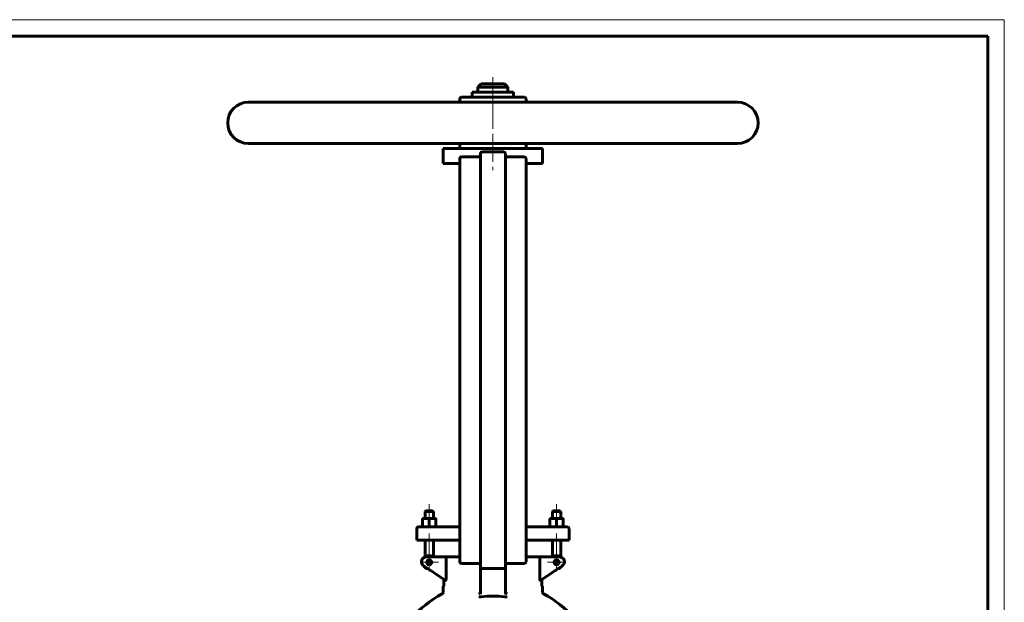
# Model space of a CAD drawing. Header units: millimetres. Extents: x 0 to 594, y 0 to 420.
# Tile 4 of 4: x 297 to 594, y 244 to 420. Entities that reach past the tile are written whole.
import ezdxf

# ---------------------------------------------------------------- set-up
doc = ezdxf.new("R2010")
doc.units = ezdxf.units.MM
for name, pattern in [('K5LT_AXLED', [12, 7.5, -1.5, 1.5, -1.5]), ('K5LT_BASIC', [0]), ('K5LT_THIN', [0])]:
    doc.linetypes.add(name, pattern=pattern)
doc.layers.add('Системный слой (1)', color=251, linetype='Continuous', true_color=0x6c6c6c)

# ---------------------------------------------------------------- blocks, each defined once
blk = doc.blocks.new('U19')
at = {"layer": 'Системный слой (1)', "color": 143, "linetype": 'K5LT_BASIC', "lineweight": 60, "true_color": 0x33acca}
for start, end in [(118.0147, 139.1678), (40.8322, 61.9853)]:
    blk.add_arc((439.74, 218.11), 32.5, start, end, dxfattribs=at)
blk = doc.blocks.new('U21')
at = {"layer": 'Системный слой (1)', "color": 143, "linetype": 'K5LT_BASIC', "lineweight": 60, "true_color": 0x33acca}
for p, q in [((433.49, 398.11), (433.52, 398.11)), ((433.52, 398.11), (445.99, 398.11))]:
    blk.add_line(p, q, dxfattribs=at)
blk = doc.blocks.new('U28')
at = {"layer": 'Системный слой (1)', "color": 30, "linetype": 'K5LT_AXLED', "lineweight": 18, "true_color": 0xff8000}
for q in [(420.53, 259.06), (417.78, 256.31), (423.28, 256.31), (420.53, 253.56)]:
    blk.add_line((420.53, 256.31), q, dxfattribs=at)
blk = doc.blocks.new('U30')
at = {"layer": 'Системный слой (1)', "color": 30, "linetype": 'K5LT_AXLED', "lineweight": 18, "true_color": 0xff8000}
for q in [(458.95, 259.06), (456.2, 256.31), (461.7, 256.31), (458.95, 253.56)]:
    blk.add_line((458.95, 256.31), q, dxfattribs=at)
blk = doc.blocks.new('U32')
at = {"color": 7, "linetype": 'K5LT_THIN', "lineweight": 18, "true_color": 0xffffff}
for p, q in [((0, 420), (594, 420)), ((594, 420), (594, 0))]:
    blk.add_line(p, q, dxfattribs=at)
at = {"color": 143, "linetype": 'K5LT_BASIC', "lineweight": 60, "true_color": 0x33acca}
for p, q in [((20, 415), (589, 415)), ((589, 415), (589, 5))]:
    blk.add_line(p, q, dxfattribs=at)

msp = doc.modelspace()

# ---------------------------------------------------------------- linework, layer by layer
at = {"layer": 'Системный слой (1)', "color": 30, "linetype": 'K5LT_AXLED', "lineweight": 18, "true_color": 0xff8000}
for p, q in [((439.741, 402.6148), (439.741, 393.1148)), ((439.741, 394.6148), (439.741, 383.1148)), ((439.741, 384.6148), (439.741, 374.6148)), ((420.5338, 273.8648), (420.5338, 267.5398)), ((458.9481, 273.8648), (458.9481, 267.5398)), ((420.5338, 264.9898), (420.5338, 255.8706)), ((458.9481, 264.9898), (458.9481, 255.8706))]:
    msp.add_line(p, q, dxfattribs=at)
at = {"layer": 'Системный слой (1)', "color": 143, "linetype": 'K5LT_BASIC', "lineweight": 60, "true_color": 0x33acca}
for p, q in [((433.491, 396.6148), (433.491, 398.1148)), ((436.241, 400.6148), (435.241, 399.6148)), ((435.241, 398.1148), (435.241, 399.6148)), ((435.241, 399.6148), (444.241, 399.6148)), ((443.241, 400.6148), (436.241, 400.6148)), ((443.241, 400.6148), (444.241, 399.6148)), ((444.241, 398.1148), (444.241, 399.6148)), ((445.991, 396.6148), (445.991, 398.1148)), ((429.741, 395.1148), (365.991, 395.1148)), ((513.491, 395.1148), (365.991, 395.1148)), ((429.741, 395.1148), (429.741, 396.1148)), ((449.241, 396.6148), (430.241, 396.6148)), ((449.741, 395.1148), (449.741, 396.1148)), ((513.491, 382.6148), (365.991, 382.6148)), ((424.741, 376.6148), (424.741, 381.1148)), ((424.741, 381.1148), (454.741, 381.1148)), ((429.741, 381.6148), (429.741, 382.6148)), ((449.741, 381.6148), (449.741, 382.6148)), ((454.741, 376.6148), (454.741, 381.1148)), ((429.741, 378.1148), (429.741, 372.6148)), ((435.491, 378.6148), (430.241, 378.6148)), ((435.991, 379.6148), (435.991, 372.6148)), ((436.491, 380.1148), (442.991, 380.1148)), ((443.491, 372.6148), (443.491, 379.6148)), ((449.241, 378.6148), (443.991, 378.6148)), ((449.741, 372.6148), (449.741, 378.1148)), ((429.741, 376.6148), (424.741, 376.6148)), ((429.741, 376.6148), (429.741, 372.6148)), ((454.741, 376.6148), (449.741, 376.6148)), ((429.741, 372.6148), (429.741, 261.9898)), ((435.991, 372.6148), (435.991, 261.9898)), ((443.491, 372.6148), (443.491, 261.9898)), ((449.741, 372.6148), (449.741, 261.9898)), ((419.5338, 271.8648), (419.2838, 271.6148)), ((419.2838, 269.5398), (419.2838, 271.6148)), ((419.2838, 271.6148), (421.7838, 271.6148)), ((421.5338, 271.8648), (419.5338, 271.8648)), ((421.5338, 271.8648), (421.7838, 271.6148)), ((421.7838, 269.5398), (421.7838, 271.6148)), ((457.9481, 271.8648), (457.6981, 271.6148)), ((457.6981, 269.5398), (457.6981, 271.6148)), ((457.6981, 271.6148), (460.1981, 271.6148)), ((459.9481, 271.8648), (457.9481, 271.8648)), ((459.9481, 271.8648), (460.1981, 271.6148)), ((460.1981, 269.5398), (460.1981, 271.6148)), ((418.5338, 269.5398), (419.5338, 269.5398)), ((418.5338, 269.3612), (418.5338, 269.5398)), ((418.5338, 267.1684), (418.5338, 269.3612)), ((419.5338, 269.5398), (421.5338, 269.5398)), ((420.5338, 267.1684), (420.5338, 269.3612)), ((421.5338, 269.5398), (422.5338, 269.5398)), ((422.5338, 269.5398), (422.5338, 269.3612)), ((422.5338, 267.1684), (422.5338, 269.3612)), ((456.9481, 269.3612), (456.9481, 269.5398)), ((456.9481, 269.5398), (457.9481, 269.5398)), ((456.9481, 267.1684), (456.9481, 269.3612)), ((457.9481, 269.5398), (459.9481, 269.5398)), ((458.9481, 267.1684), (458.9481, 269.3612)), ((459.9481, 269.5398), (460.9481, 269.5398)), ((460.9481, 269.5398), (460.9481, 269.3612)), ((460.9481, 267.1684), (460.9481, 269.3612)), ((416.7838, 262.9898), (416.7838, 266.4898)), ((419.6878, 266.9898), (417.2838, 266.9898)), ((418.5338, 266.9898), (418.5338, 267.1684)), ((429.741, 266.9898), (419.6878, 266.9898)), ((422.5338, 267.1684), (422.5338, 266.9898)), ((459.7942, 266.9898), (449.741, 266.9898)), ((456.9481, 266.9898), (456.9481, 267.1684)), ((462.1981, 266.9898), (459.7942, 266.9898)), ((460.9481, 267.1684), (460.9481, 266.9898)), ((462.6981, 262.9898), (462.6981, 266.4898)), ((416.7838, 262.9898), (419.5576, 262.9898)), ((419.2838, 257.9323), (419.2838, 262.9898)), ((419.5576, 262.9898), (429.741, 262.9898)), ((421.7838, 257.9898), (421.7838, 262.9898)), ((429.741, 261.9898), (429.741, 256.4898)), ((429.741, 261.9898), (429.741, 257.9898)), ((435.991, 261.9898), (435.991, 254.9898)), ((443.491, 254.9898), (443.491, 261.9898)), ((449.741, 262.9898), (459.9243, 262.9898)), ((449.741, 256.4898), (449.741, 261.9898)), ((457.6981, 257.9898), (457.6981, 262.9898)), ((459.9243, 262.9898), (462.6981, 262.9898)), ((460.1981, 257.9323), (460.1981, 262.9898)), ((425.9569, 257.9898), (419.6951, 257.9898)), ((421.2618, 256.4898), (419.8058, 256.4898)), ((425.5988, 257.4898), (425.5988, 251.3521)), ((429.741, 257.9898), (425.9569, 257.9898)), ((430.241, 255.9898), (435.491, 255.9898)), ((443.991, 255.9898), (449.241, 255.9898)), ((453.525, 257.9898), (449.741, 257.9898)), ((452.6334, 257.9898), (453.525, 257.9898)), ((459.7868, 257.9898), (453.525, 257.9898)), ((453.8831, 251.3521), (453.8831, 257.4898)), ((418.8631, 255.2417), (425.4319, 250.8625)), ((435.991, 255.0077), (435.991, 246.6619)), ((436.491, 254.4898), (442.991, 254.4898)), ((443.491, 246.6619), (443.491, 254.9898)), ((454.0501, 250.8625), (460.6189, 255.2417)), ((424.9508, 251.1833), (424.9508, 249.1148)), ((454.5312, 249.1148), (454.5312, 251.1833)), ((424.9508, 249.1148), (424.741, 249.1148)), ((424.741, 247.2481), (424.741, 249.1148)), ((454.741, 249.1148), (454.5312, 249.1148)), ((454.741, 247.2481), (454.741, 249.1148))]:
    msp.add_line(p, q, dxfattribs=at)
for centre in [(420.5338, 256.3093), (458.9481, 256.3093)]:
    msp.add_circle(centre, 0.75, dxfattribs=at)
for centre, radius, start, end in [((365.991, 388.8648), 6.25, 90, 270), ((430.241, 396.1148), 0.5, 90, 180), ((449.241, 396.1148), 0.5, 0, 90), ((513.491, 388.8648), 6.25, 270, 90), ((430.241, 381.6148), 0.5, 180, 270), ((449.241, 381.6148), 0.5, 270, 0), ((430.241, 378.1148), 0.5, 90, 180), ((435.491, 379.1148), 0.5, 270, 0), ((436.491, 379.6148), 0.5, 90, 180), ((442.991, 379.6148), 0.5, 0, 90), ((443.991, 379.1148), 0.5, 180, 270), ((449.241, 378.1148), 0.5, 0, 90), ((417.2838, 266.4898), 0.5, 90, 180), ((462.1981, 266.4898), 0.5, 0, 90), ((419.6951, 256.4898), 1.5, 90, 236.309932), ((420.5338, 256.3093), 2, 57.164742, 124.279557), ((430.241, 256.4898), 0.5, 180, 270), ((435.491, 255.4898), 0.5, 0, 90), ((443.991, 255.4898), 0.5, 90, 180), ((449.241, 256.4898), 0.5, 270, 0), ((458.9481, 256.3093), 2, 55.720443, 122.835258), ((459.7868, 256.4898), 1.5, 303.690068, 90), ((420.5338, 256.3093), 2, 211.432739, 261.144264), ((436.491, 254.9898), 0.5, 180, 270), ((442.991, 254.9898), 0.5, 270, 0), ((458.9481, 256.3093), 2, 278.855736, 328.567261), ((424.241, 247.2481), 0.5, 298.014628, 0), ((455.241, 247.2481), 0.5, 180, 241.985372), ((439.741, 218.1148), 28, 82.80868, 97.19132)]:
    msp.add_arc(centre, radius, start, end, dxfattribs=at)
for points in [[(419.5338, 269.5398), (419.0697, 269.5398), (418.5338, 269.3612)], [(420.5338, 269.3612), (419.9979, 269.5398), (419.5338, 269.5398)], [(421.5338, 269.5398), (421.0697, 269.5398), (420.5338, 269.3612)], [(422.5338, 269.3612), (421.9979, 269.5398), (421.5338, 269.5398)], [(457.9481, 269.5398), (457.484, 269.5398), (456.9481, 269.3612)], [(458.9481, 269.3612), (458.4122, 269.5398), (457.9481, 269.5398)], [(459.9481, 269.5398), (459.484, 269.5398), (458.9481, 269.3612)], [(460.9481, 269.3612), (460.4122, 269.5398), (459.9481, 269.5398)], [(418.5338, 267.1684), (419.0697, 266.9898), (419.5338, 266.9898)], [(419.5338, 266.9898), (419.9979, 266.9898), (420.5338, 267.1684)], [(420.5338, 267.1684), (421.0697, 266.9898), (421.5338, 266.9898)], [(421.5338, 266.9898), (421.9979, 266.9898), (422.5338, 267.1684)], [(456.9481, 267.1684), (457.484, 266.9898), (457.9481, 266.9898)], [(457.9481, 266.9898), (458.4122, 266.9898), (458.9481, 267.1684)], [(458.9481, 267.1684), (459.484, 266.9898), (459.9481, 266.9898)], [(459.9481, 266.9898), (460.4122, 266.9898), (460.9481, 267.1684)]]:
    msp.add_rational_spline(points, [1, 1.0379548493, 1], degree=2, dxfattribs=at)
for points, knots in [([(425.9569, 257.9898), (425.9564, 257.9898), (425.9558, 257.9898), (425.9229, 257.9896), (425.8905, 257.9834), (425.8283, 257.9591), (425.7984, 257.9413), (425.7333, 257.8862), (425.6993, 257.8445), (425.6481, 257.7499), (425.6293, 257.7005), (425.6049, 257.5962), (425.5988, 257.5435), (425.5988, 257.4898)], [-0.352407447, -0.352407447, -0.352407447, -0.352407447, -0.35185509, -0.35185509, -0.318702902, -0.318702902, -0.28639093, -0.28639093, -0.243773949, -0.243773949, -0.208362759, -0.208362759, -0.175927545, -0.175927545, -0.175927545, -0.175927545]), ([(453.525, 257.9898), (453.5256, 257.9898), (453.5261, 257.9898), (453.5591, 257.9896), (453.5915, 257.9834), (453.6536, 257.9591), (453.6835, 257.9413), (453.7487, 257.8862), (453.7826, 257.8445), (453.8339, 257.7499), (453.8527, 257.7005), (453.877, 257.5962), (453.8831, 257.5435), (453.8831, 257.4898)], [-0.000552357, -0.000552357, -0.000552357, -0.000552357, 0, 0, 0.033152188, 0.033152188, 0.06546416, 0.06546416, 0.108081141, 0.108081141, 0.143492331, 0.143492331, 0.175927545, 0.175927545, 0.175927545, 0.175927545]), ([(425.5988, 251.3521), (425.5988, 251.281), (425.5949, 251.2042), (425.5768, 251.0644), (425.5628, 251.0013), (425.5302, 250.913), (425.5112, 250.881), (425.4712, 250.8497), (425.4504, 250.8502), (425.4319, 250.8625)], [0.343493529, 0.343493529, 0.343493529, 0.343493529, 0.386196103, 0.386196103, 0.428898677, 0.428898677, 0.466590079, 0.466590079, 0.50428148, 0.50428148, 0.50428148, 0.50428148]), ([(454.0501, 250.8625), (454.0316, 250.8502), (454.0107, 250.8497), (453.9708, 250.881), (453.9517, 250.913), (453.9192, 251.0013), (453.9051, 251.0644), (453.8871, 251.2042), (453.8831, 251.281), (453.8831, 251.3521)], [0.179370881, 0.179370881, 0.179370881, 0.179370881, 0.217062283, 0.217062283, 0.254753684, 0.254753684, 0.297456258, 0.297456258, 0.340158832, 0.340158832, 0.340158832, 0.340158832]), ([(435.5554, 246.8067), (435.5561, 246.807), (435.5568, 246.8074), (435.6149, 246.8352), (435.6712, 246.8715), (435.7737, 246.958), (435.8207, 247.0079), (435.899, 247.1162), (435.9311, 247.1739), (435.9558, 247.2392), (435.9574, 247.2437), (435.959, 247.2481)], [-0.383164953, -0.383164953, -0.383164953, -0.383164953, -0.382556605, -0.382556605, -0.334920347, -0.334920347, -0.289214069, -0.289214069, -0.246637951, -0.246637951, -0.243544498, -0.243544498, -0.243544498, -0.243544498]), ([(435.959, 247.2481), (435.9661, 247.2684), (435.972, 247.2892), (435.9864, 247.353), (435.991, 247.3967), (435.991, 247.4405)], [0.4656795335, 0.4656795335, 0.4656795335, 0.4656795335, 0.4786982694, 0.4786982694, 0.5049976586, 0.5049976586, 0.5049976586, 0.5049976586]), ([(443.491, 247.4405), (443.491, 247.4222), (443.4918, 247.4038), (443.4977, 247.3385), (443.5075, 247.2922), (443.523, 247.2481)], [0.1761099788, 0.1761099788, 0.1761099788, 0.1761099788, 0.1871245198, 0.1871245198, 0.2153863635, 0.2153863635, 0.2153863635, 0.2153863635]), ([(443.9266, 246.8067), (443.9258, 246.807), (443.9251, 246.8074), (443.8511, 246.8428), (443.7795, 246.8925), (443.6634, 247.005), (443.6158, 247.0643), (443.5559, 247.1678), (443.5373, 247.2073), (443.523, 247.2481)], [-0.384400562, -0.384400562, -0.384400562, -0.384400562, -0.383784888, -0.383784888, -0.322211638, -0.322211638, -0.271812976, -0.271812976, -0.243039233, -0.243039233, -0.243039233, -0.243039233]), ([(436.2358, 245.8945), (436.1759, 245.887), (436.1157, 245.8824), (435.9591, 245.8783), (435.8651, 245.8837), (435.6974, 245.9079), (435.6249, 245.9249), (435.5568, 245.9472), (435.5561, 245.9474), (435.5554, 245.9476)], [0, 0, 0, 0, 0.036258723, 0.036258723, 0.095440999, 0.095440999, 0.148787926, 0.148787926, 0.149363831, 0.149363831, 0.149363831, 0.149363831]), ([(443.9266, 245.9476), (443.9258, 245.9474), (443.9251, 245.9472), (443.8728, 245.93), (443.818, 245.916), (443.6958, 245.8936), (443.6291, 245.8859), (443.458, 245.8773), (443.3519, 245.8812), (443.2461, 245.8945)], [-0.000581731, -0.000581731, -0.000581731, -0.000581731, 0, 0, 0.04128935, 0.04128935, 0.085334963, 0.085334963, 0.14974904, 0.14974904, 0.14974904, 0.14974904])]:
    msp.add_open_spline(points, degree=3, knots=knots, dxfattribs=at)

# ---------------------------------------------------------------- block references
msp.add_blockref('U32', (0, 0))
at = {"layer": 'Системный слой (1)'}
for name in ['U21', 'U28', 'U30', 'U19']:
    msp.add_blockref(name, (0, 0), dxfattribs=at)

doc.saveas('drawing.dxf')
